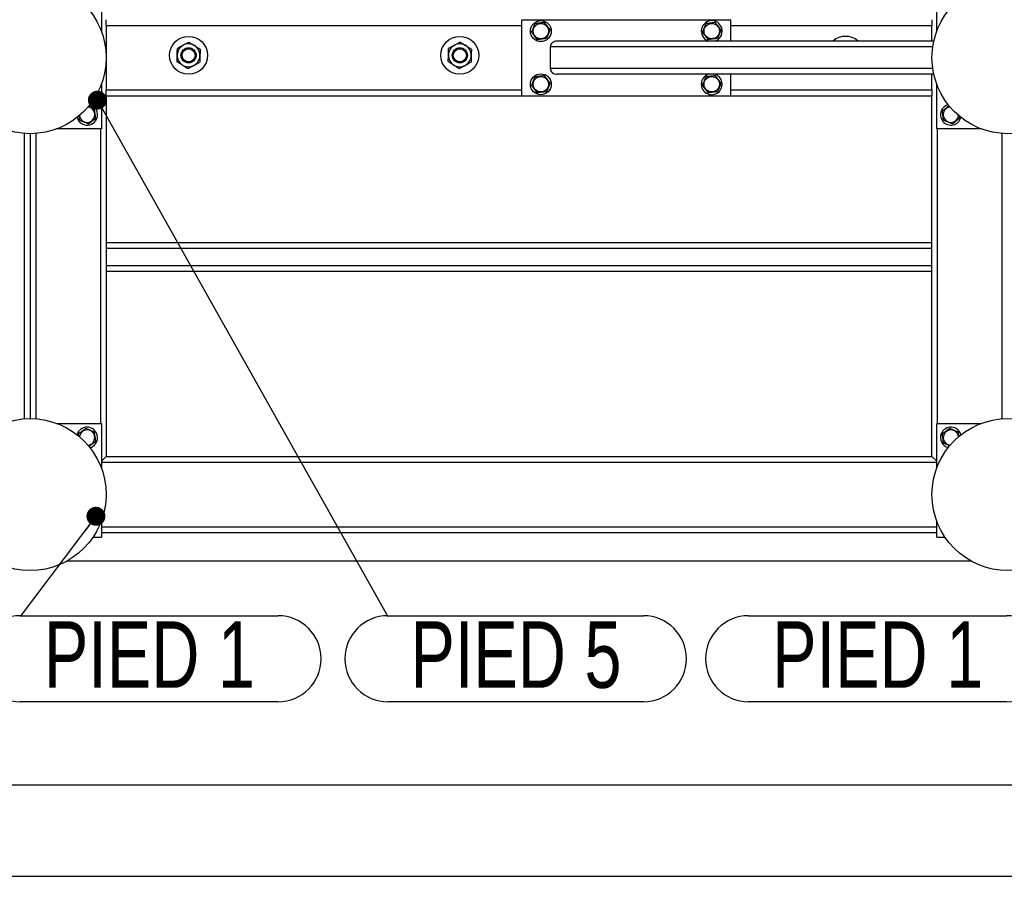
# Model space of a CAD drawing. Header units: millimetres. Extents: x 5 to 589, y 5 to 415.
# Tile 22 of 115: x 89 to 141, y 234 to 281. Entities that reach past the tile are written whole.
import ezdxf

# ---------------------------------------------------------------- set-up
doc = ezdxf.new("R2010")
doc.units = ezdxf.units.MM
doc.layers.add('COTES', color=1, linetype='Continuous')
doc.layers.add('NOTES', color=6, linetype='Continuous')
doc.layers.add('TRAIT-FORT', color=4, linetype='Continuous', lineweight=25)
doc.styles.add('SLDTEXTSTYLE0', font='TXT', dxfattribs={"width": 0.75})
doc.dimstyles.new('SLDDIMSTYLE0', dxfattribs={"dimtxt": 3, "dimasz": 2, "dimexe": 0, "dimexo": 0.0625, "dimgap": 0.75, "dimtad": 1, "dimlfac": 20, "dimrnd": 1e-09, "dimzin": 12, "dimdsep": 46, "dimtxsty": 'SLDTEXTSTYLE0', "dimsah": 1, "dimcen": 0.09, "dimadec": 0, "dimazin": 3, "dimtfac": 1, "dimtofl": 0, "dimtmove": 0, "dimatfit": 3, "dimfxl": 1, "dimfrac": 2, "dimtolj": 1, "dimtzin": 12, "dimarcsym": 0})
doc.dimstyles.new('SLDDIMSTYLE3', dxfattribs={"dimtxt": 0.18, "dimasz": 1, "dimexe": 0, "dimexo": 0.0625, "dimgap": 0, "dimtad": 0, "dimtih": 1, "dimtoh": 1, "dimdec": 0, "dimrnd": 1e-09, "dimzin": 0, "dimdsep": 46, "dimtxsty": 'Standard', "dimblk1": 'DOT', "dimblk2": 'DOT', "dimsah": 1, "dimcen": 0.09, "dimadec": 0, "dimazin": 0, "dimtfac": 1, "dimtdec": 0, "dimtofl": 0, "dimtmove": 0, "dimatfit": 3, "dimldrblk": 'DOT', "dimfxl": 1, "dimfrac": 2, "dimtolj": 1, "dimtzin": 0, "dimarcsym": 0})

# ---------------------------------------------------------------- blocks, each defined once
blk = doc.blocks.new('_D_11')
at = {"layer": 'COTES', "color": 1, "transparency": 16777216}
for p, q in [((31.77, 251.052), (31.77, 234.455)), ((368.52, 251.052), (368.52, 234.455)), ((31.77, 235.455), (368.52, 235.455))]:
    blk.add_line(p, q, dxfattribs=at)
for points in [[(31.77, 235.455), (33.77, 234.955), (33.77, 235.955)], [(368.52, 235.455), (366.52, 235.955), (366.52, 234.955)]]:
    blk.add_solid(points, dxfattribs=at)
at = {"layer": 'COTES', "color": 1, "transparency": 16777216, "char_height": 3, "attachment_point": 1, "style": 'SLDTEXTSTYLE0'}
for s, insert in [('6735', (190.518, 239.322)), ('Toles', (200.51, 239.322))]:
    blk.add_mtext(s, dxfattribs=dict(at, insert=insert))
blk = doc.blocks.new('_D_13')
at = {"layer": 'COTES', "color": 1, "transparency": 16777216}
for p, q in [((32.77, 269.152), (32.77, 239.247)), ((367.02, 269.152), (367.02, 239.247)), ((367.02, 240.247), (32.77, 240.247))]:
    blk.add_line(p, q, dxfattribs=at)
for points in [[(32.77, 240.247), (34.77, 239.747), (34.77, 240.747)], [(367.02, 240.247), (365.02, 240.747), (365.02, 239.747)]]:
    blk.add_solid(points, dxfattribs=at)
at = {"layer": 'COTES', "color": 1, "transparency": 16777216, "char_height": 3, "attachment_point": 1, "style": 'SLDTEXTSTYLE0'}
for s, insert in [('Cadre', (198.635, 244.115)), ('6685', (188.643, 244.115))]:
    blk.add_mtext(s, dxfattribs=dict(at, insert=insert))
blk = doc.blocks.new('SW_NOTE_8')
at = {"layer": 'NOTES', "color": 0}
for p, q in [((-13.585, 0.046), (0, 0.046)), ((0, -4.482), (-13.585, -4.482))]:
    blk.add_line(p, q, dxfattribs=at)
for centre, start, end in [((-13.585, -2.218), 90, 270), ((0, -2.218), 270, 90)]:
    blk.add_arc(centre, 2.264, start, end, dxfattribs=at)
at = {"layer": 'NOTES', "color": 0, "insert": (-6.784, -0.25), "char_height": 3.5, "attachment_point": 2, "style": 'SLDTEXTSTYLE0'}
blk.add_mtext('PIED 1', dxfattribs=at)
blk = doc.blocks.new('SW_NOTE_9')
at = {"layer": 'NOTES', "color": 0}
for p, q in [((0, 0.046), (13.585, 0.046)), ((13.585, -4.482), (0, -4.482))]:
    blk.add_line(p, q, dxfattribs=at)
for centre, start, end in [((0, -2.218), 90, 270), ((13.585, -2.218), 270, 90)]:
    blk.add_arc(centre, 2.264, start, end, dxfattribs=at)
at = {"layer": 'NOTES', "color": 0, "insert": (6.809, -0.25), "char_height": 3.5, "attachment_point": 2, "style": 'SLDTEXTSTYLE0'}
blk.add_mtext('PIED 1', dxfattribs=at)
blk = doc.blocks.new('_DOT')
at = {"color": 0, "linetype": 'ByBlock', "lineweight": -2}
blk.add_line((-0.5, 0), (-1, 0), dxfattribs=at)
at = {"color": 0, "linetype": 'ByBlock', "const_width": 0.5}
blk.add_lwpolyline([(-0.25, 0, 1), (0.25, 0, 1)], format="xyb", close=True, dxfattribs=at)
blk = doc.blocks.new('SW_NOTE_20')
at = {"layer": 'NOTES', "color": 0}
for p, q in [((0, 0.046), (13.459, 0.046)), ((13.459, -4.482), (0, -4.482))]:
    blk.add_line(p, q, dxfattribs=at)
for centre, start, end in [((0, -2.218), 90, 270), ((13.459, -2.218), 270, 90)]:
    blk.add_arc(centre, 2.264, start, end, dxfattribs=at)
at = {"layer": 'NOTES', "color": 0, "insert": (6.744, -0.25), "char_height": 3.5, "attachment_point": 2, "style": 'SLDTEXTSTYLE0'}
blk.add_mtext('PIED 5', dxfattribs=at)

msp = doc.modelspace()

# ---------------------------------------------------------------- linework, layer by layer
at = {"layer": 'TRAIT-FORT', "color": 4, "linetype": 'Continuous', "lineweight": 25}
for p, q in [((93.27027, 282.30196), (93.27027, 279.9439)), ((137.27027, 279.9439), (137.27027, 282.30196)), ((93.52027, 280.25196), (93.52027, 280.55196)), ((93.52027, 280.25196), (93.52027, 276.85196)), ((93.52027, 280.25196), (115.42027, 280.25196)), ((115.42027, 276.55196), (115.42027, 280.55196)), ((115.42027, 280.55196), (126.42027, 280.55196)), ((126.42027, 279.42696), (126.42027, 280.55196)), ((126.42027, 280.25196), (137.02027, 280.25196)), ((137.02027, 280.55196), (137.02027, 280.25196)), ((137.02027, 279.42696), (137.02027, 280.25196)), ((116.92027, 277.97696), (116.92027, 279.12696)), ((137.06181, 279.12696), (116.92027, 279.12696)), ((137.11714, 279.42696), (117.27586, 279.42696)), ((125.20959, 279.44391), (125.25633, 279.42696)), ((137.06181, 277.97696), (116.92027, 277.97696)), ((137.11714, 277.67696), (117.27586, 277.67696)), ((126.42027, 276.55196), (126.42027, 277.67696)), ((132.5018, 277.67696), (132.43341, 277.67696)), ((137.02027, 276.85196), (137.02027, 277.67696)), ((93.27027, 277.16002), (93.27027, 274.80196)), ((137.27027, 274.80196), (137.27027, 277.16002)), ((93.52027, 276.55196), (93.52027, 276.85196)), ((93.52027, 276.85196), (115.42027, 276.85196)), ((93.52027, 276.55196), (115.42027, 276.55196)), ((93.52027, 276.55196), (93.52027, 257.55196)), ((115.42027, 276.55196), (126.42027, 276.55196)), ((126.42027, 276.85196), (137.02027, 276.85196)), ((126.42027, 276.55196), (137.02027, 276.55196)), ((137.02027, 276.85196), (137.02027, 276.55196)), ((137.02027, 257.55196), (137.02027, 276.55196)), ((138.47231, 275.36095), (138.45596, 275.49237)), ((89.22027, 259.54069), (89.22027, 274.56323)), ((89.52027, 274.55196), (89.52027, 259.55196)), ((89.82027, 274.56323), (89.82027, 259.54069)), ((93.27027, 274.80196), (90.91221, 274.80196)), ((93.22027, 274.80196), (93.22027, 259.30196)), ((139.62832, 274.80196), (137.27027, 274.80196)), ((137.32027, 259.30196), (137.32027, 274.80196)), ((140.72027, 259.54069), (140.72027, 274.56323)), ((137.02027, 268.80196), (93.52027, 268.80196)), ((137.02027, 268.50196), (93.52027, 268.50196)), ((137.02027, 267.60196), (93.52027, 267.60196)), ((137.02027, 267.30196), (93.52027, 267.30196)), ((90.91221, 259.30196), (93.27027, 259.30196)), ((93.27027, 259.30196), (93.27027, 256.9439)), ((137.27027, 259.30196), (139.62832, 259.30196)), ((137.27027, 256.9439), (137.27027, 259.30196)), ((92.01222, 258.76264), (91.99009, 258.69829)), ((93.52027, 257.55196), (93.27027, 257.30196)), ((93.27027, 257.30196), (93.52027, 257.55196)), ((93.27027, 257.25196), (137.27027, 257.25196)), ((93.52027, 257.55196), (137.02027, 257.55196)), ((137.27027, 257.30196), (137.02027, 257.55196)), ((137.02027, 257.55196), (137.27027, 257.30196)), ((93.27027, 254.16002), (93.27027, 253.30196)), ((137.27027, 253.30196), (137.27027, 254.16002)), ((93.27027, 253.85196), (137.27027, 253.85196)), ((92.82745, 253.30196), (93.27027, 253.30196)), ((93.27027, 253.55196), (137.27027, 253.55196)), ((137.27027, 253.30196), (137.71308, 253.30196)), ((139.08377, 252.05196), (91.45676, 252.05196))]:
    msp.add_line(p, q, dxfattribs=at)
for centre, radius in [((89.52027, 278.55196), 4), ((141.02027, 278.55196), 4), ((116.42027, 279.95196), 0.55), ((116.42027, 279.95196), 0.40375), ((125.42027, 279.95196), 0.40375), ((97.86507, 278.67638), 1), ((112.15206, 278.67638), 1), ((97.86507, 278.67638), 0.4), ((97.86507, 278.67638), 0.345), ((112.15206, 278.67638), 0.4), ((112.15206, 278.67638), 0.345), ((116.42027, 277.15196), 0.55), ((116.42027, 277.15196), 0.40375), ((125.42027, 277.15196), 0.40375), ((89.52027, 255.55196), 4), ((141.02027, 255.55196), 4)]:
    msp.add_circle(centre, radius, dxfattribs=at)
for centre, radius, start, end in [((125.42027, 279.95196), 0.55, 287.341443, 247.477326), ((132.4676, 278.67638), 1, 48.641059, 131.358941), ((97.86507, 278.67638), 0.6, 118.232225, 178.232225), ((97.86507, 278.67638), 0.6, 58.232225, 118.232225), ((97.86507, 278.67638), 0.6, 358.232225, 58.232225), ((112.15206, 278.67638), 0.6, 118.232225, 178.232225), ((112.15206, 278.67638), 0.6, 58.232225, 118.232225), ((112.15206, 278.67638), 0.6, 358.232225, 58.232225), ((97.86507, 278.67638), 0.6, 178.232225, 238.232225), ((97.86507, 278.67638), 0.6, 298.232225, 358.232225), ((112.15206, 278.67638), 0.6, 178.232225, 238.232225), ((112.15206, 278.67638), 0.6, 298.232225, 358.232225), ((97.86507, 278.67638), 0.6, 238.232225, 298.232225), ((112.15206, 278.67638), 0.6, 238.232225, 298.232225), ((125.42027, 277.15196), 0.55, 107.341443, 247.477326), ((125.42027, 277.15196), 0.55, 247.477326, 72.658557), ((92.52027, 275.55196), 0.55, 195.469521, 74.530494), ((92.52027, 275.55196), 0.40375, 185.895459, 84.104555), ((138.02027, 275.55196), 0.55, 104.74522, 157.477326), ((138.02027, 275.55196), 0.40375, 95.89541, 187.093779), ((138.02027, 275.55196), 0.55, 157.477326, 345.839239), ((138.02027, 275.55196), 0.40375, 187.093779, 354.104576), ((92.52027, 258.55196), 0.55, 285.429463, 157.477326), ((92.52027, 258.55196), 0.40375, 274.502768, 174.469742), ((138.02027, 258.55196), 0.55, 15.43295, 157.477326), ((138.02027, 258.55196), 0.40375, 3.884884, 187.093779), ((138.02027, 258.55196), 0.55, 157.477326, 254.567052), ((138.02027, 258.55196), 0.40375, 187.093779, 265.699202)]:
    msp.add_arc(centre, radius, start, end, dxfattribs=at)
for centre, start_param, end_param in [((117.27586, 279.12696), 4.71238898, 6.28318531), ((117.27586, 277.97696), 0, 1.57079633)]:
    msp.add_ellipse(centre, major_axis=(-0.35559, 0), ratio=0.84366149, start_param=start_param, end_param=end_param, dxfattribs=at)
for points, knots in [([(115.93327, 279.89136), (115.94985, 279.93059), (115.98337, 280.00991), (116.03303, 280.12743), (116.0805, 280.23978), (116.1096, 280.30865), (116.12429, 280.3434)], [0, 0, 0, 0, 0.26460494, 0.53494775, 0.76534313, 1, 1, 1, 1]), ([(116.61128, 280.40401), (116.54932, 280.3963), (116.44684, 280.38355), (116.29821, 280.36505), (116.19822, 280.35261), (116.14071, 280.34545), (116.12429, 280.3434)], [0, 0, 0, 0, 0.38554949, 0.63764185, 0.89654625, 1, 1, 1, 1]), ([(116.90726, 280.01256), (116.88157, 280.04654), (116.82963, 280.11522), (116.75268, 280.21699), (116.67913, 280.31428), (116.63403, 280.37392), (116.61128, 280.40401)], [0, 0, 0, 0, 0.26460494, 0.53494775, 0.76534313, 1, 1, 1, 1]), ([(124.93327, 279.89136), (124.94985, 279.93059), (124.98337, 280.00991), (125.03303, 280.12743), (125.0805, 280.23978), (125.1096, 280.30865), (125.12429, 280.3434)], [0, 0, 0, 0, 0.26460494, 0.53494775, 0.76534313, 1, 1, 1, 1]), ([(125.61128, 280.40401), (125.54932, 280.3963), (125.44684, 280.38355), (125.29821, 280.36505), (125.19822, 280.35261), (125.14071, 280.34545), (125.12429, 280.3434)], [0, 0, 0, 0, 0.38554949, 0.63764185, 0.89654625, 1, 1, 1, 1]), ([(125.90726, 280.01256), (125.88157, 280.04654), (125.82963, 280.11522), (125.75268, 280.21699), (125.67913, 280.31428), (125.63403, 280.37392), (125.61128, 280.40401)], [0, 0, 0, 0, 0.26460494, 0.53494775, 0.76534313, 1, 1, 1, 1]), ([(115.93327, 279.89136), (115.95896, 279.85738), (116.0109, 279.7887), (116.08785, 279.68693), (116.1614, 279.58964), (116.2065, 279.53), (116.22925, 279.49991)], [0, 0, 0, 0, 0.26460494, 0.53494775, 0.76534313, 1, 1, 1, 1]), ([(116.71625, 279.56052), (116.65429, 279.5528), (116.55181, 279.54005), (116.40318, 279.52156), (116.30319, 279.50911), (116.24567, 279.50195), (116.22925, 279.49991)], [0, 0, 0, 0, 0.38554949, 0.63764185, 0.89654625, 1, 1, 1, 1]), ([(116.90726, 280.01256), (116.89068, 279.97333), (116.85716, 279.89401), (116.8075, 279.77649), (116.76003, 279.66414), (116.73093, 279.59527), (116.71625, 279.56052)], [0, 0, 0, 0, 0.26460494, 0.53494775, 0.76534313, 1, 1, 1, 1]), ([(124.93327, 279.89136), (124.95896, 279.85738), (125.0109, 279.7887), (125.08785, 279.68693), (125.1614, 279.58964), (125.2065, 279.53), (125.22925, 279.49991)], [0, 0, 0, 0, 0.26460494, 0.53494775, 0.76534313, 1, 1, 1, 1]), ([(125.71625, 279.56052), (125.65429, 279.5528), (125.55181, 279.54005), (125.40318, 279.52156), (125.30319, 279.50911), (125.24567, 279.50195), (125.22925, 279.49991)], [0, 0, 0, 0, 0.38554949, 0.63764185, 0.89654625, 1, 1, 1, 1]), ([(125.90726, 280.01256), (125.89068, 279.97333), (125.85716, 279.89401), (125.8075, 279.77649), (125.76003, 279.66414), (125.73093, 279.59527), (125.71625, 279.56052)], [0, 0, 0, 0, 0.26460494, 0.53494775, 0.76534313, 1, 1, 1, 1]), ([(97.26535, 278.69488), (97.26628, 278.72499), (97.26816, 278.78584), (97.27089, 278.8744), (97.27353, 278.96003), (97.2752, 279.01401), (97.27604, 279.04113)], [0, 0, 0, 0, 0.24957685, 0.50436193, 0.75104582, 1, 1, 1, 1]), ([(97.58124, 279.205), (97.5547, 279.19075), (97.50107, 279.16195), (97.423, 279.12004), (97.34752, 279.07951), (97.29994, 279.05396), (97.27604, 279.04113)], [0, 0, 0, 0, 0.24957685, 0.50436193, 0.75104582, 1, 1, 1, 1]), ([(97.88644, 279.36887), (97.86577, 279.35777), (97.82433, 279.33552), (97.75898, 279.30043), (97.69067, 279.26376), (97.63074, 279.23158), (97.59402, 279.21186), (97.58124, 279.205)], [0, 0, 0, 0, 0.215517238, 0.432226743, 0.654458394, 0.879689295, 1, 1, 1, 1]), ([(97.88644, 279.36887), (97.90353, 279.35828), (97.93778, 279.33707), (98.00288, 279.29676), (98.08365, 279.24674), (98.14823, 279.20675), (98.18095, 279.18649)], [0, 0, 0, 0, 0.18501599, 0.37074143, 0.68116385, 1, 1, 1, 1]), ([(98.18095, 279.18649), (98.18601, 279.18335), (98.2271, 279.15791), (98.30535, 279.10945), (98.3983, 279.05189), (98.45374, 279.01756), (98.47547, 279.00411)], [0, 0, 0, 0, 0.04940377, 0.40100021, 0.76531448, 1, 1, 1, 1]), ([(111.55235, 278.69488), (111.55328, 278.72499), (111.55516, 278.78584), (111.55789, 278.8744), (111.56053, 278.96003), (111.5622, 279.01401), (111.56304, 279.04113)], [0, 0, 0, 0, 0.24957685, 0.50436193, 0.75104582, 1, 1, 1, 1]), ([(111.86824, 279.205), (111.8417, 279.19075), (111.78807, 279.16195), (111.71, 279.12004), (111.63452, 279.07951), (111.58694, 279.05396), (111.56304, 279.04113)], [0, 0, 0, 0, 0.24957685, 0.50436193, 0.75104582, 1, 1, 1, 1]), ([(112.17344, 279.36887), (112.15277, 279.35777), (112.11133, 279.33552), (112.04598, 279.30043), (111.97767, 279.26376), (111.91774, 279.23158), (111.88102, 279.21186), (111.86824, 279.205)], [0, 0, 0, 0, 0.215517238, 0.432226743, 0.654458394, 0.879689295, 1, 1, 1, 1]), ([(112.17344, 279.36887), (112.19053, 279.35828), (112.22478, 279.33707), (112.28988, 279.29676), (112.37065, 279.24674), (112.43523, 279.20675), (112.46795, 279.18649)], [0, 0, 0, 0, 0.18501599, 0.37074143, 0.68116385, 1, 1, 1, 1]), ([(112.46795, 279.18649), (112.47301, 279.18335), (112.5141, 279.15791), (112.59235, 279.10945), (112.6853, 279.05189), (112.74074, 279.01756), (112.76247, 279.00411)], [0, 0, 0, 0, 0.04940377, 0.40100021, 0.76531448, 1, 1, 1, 1]), ([(97.25466, 278.34864), (97.25539, 278.37208), (97.25684, 278.4191), (97.25913, 278.49323), (97.26152, 278.57073), (97.26362, 278.63872), (97.2649, 278.68038), (97.26535, 278.69488)], [0, 0, 0, 0, 0.215517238, 0.432226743, 0.654458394, 0.879689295, 1, 1, 1, 1]), ([(98.46478, 278.65787), (98.46385, 278.62776), (98.46197, 278.56691), (98.45924, 278.47835), (98.4566, 278.39272), (98.45493, 278.33874), (98.45409, 278.31162)], [0, 0, 0, 0, 0.24957685, 0.50436193, 0.75104582, 1, 1, 1, 1]), ([(98.47547, 279.00411), (98.47474, 278.98067), (98.47329, 278.93365), (98.471, 278.85952), (98.46861, 278.78202), (98.46651, 278.71403), (98.46523, 278.67237), (98.46478, 278.65787)], [0, 0, 0, 0, 0.21551724, 0.43222674, 0.65445839, 0.87968929, 1, 1, 1, 1]), ([(111.54166, 278.34864), (111.54239, 278.37208), (111.54384, 278.4191), (111.54613, 278.49323), (111.54852, 278.57073), (111.55062, 278.63872), (111.5519, 278.68038), (111.55235, 278.69488)], [0, 0, 0, 0, 0.215517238, 0.432226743, 0.654458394, 0.879689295, 1, 1, 1, 1]), ([(112.75178, 278.65787), (112.75085, 278.62776), (112.74897, 278.56691), (112.74624, 278.47835), (112.7436, 278.39272), (112.74193, 278.33874), (112.74109, 278.31162)], [0, 0, 0, 0, 0.24957685, 0.50436193, 0.75104582, 1, 1, 1, 1]), ([(112.76247, 279.00411), (112.76174, 278.98067), (112.76029, 278.93365), (112.758, 278.85952), (112.75561, 278.78202), (112.75351, 278.71403), (112.75223, 278.67237), (112.75178, 278.65787)], [0, 0, 0, 0, 0.21551724, 0.43222674, 0.65445839, 0.87968929, 1, 1, 1, 1]), ([(97.25466, 278.34864), (97.27175, 278.33806), (97.306, 278.31685), (97.35626, 278.28572), (97.40484, 278.25564), (97.45177, 278.22658), (97.50002, 278.1967), (97.53275, 278.17644), (97.54918, 278.16626)], [0, 0, 0, 0, 0.18491158, 0.37053221, 0.5253481, 0.68099717, 0.8398193, 1, 1, 1, 1]), ([(97.54918, 278.16626), (97.55424, 278.16313), (97.59533, 278.13768), (97.67358, 278.08923), (97.76653, 278.03167), (97.82197, 277.99734), (97.84369, 277.98388)], [0, 0, 0, 0, 0.049403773, 0.401000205, 0.765314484, 1, 1, 1, 1]), ([(97.84369, 277.98388), (97.86436, 277.99498), (97.9058, 278.01723), (97.97115, 278.05232), (98.03946, 278.08899), (98.09939, 278.12117), (98.13611, 278.14089), (98.14889, 278.14775)], [0, 0, 0, 0, 0.21551724, 0.43222674, 0.65445839, 0.87968929, 1, 1, 1, 1]), ([(98.14889, 278.14775), (98.17543, 278.162), (98.22906, 278.1908), (98.30713, 278.23271), (98.38261, 278.27324), (98.43019, 278.29879), (98.45409, 278.31162)], [0, 0, 0, 0, 0.24957685, 0.50436193, 0.75104582, 1, 1, 1, 1]), ([(111.54166, 278.34864), (111.55875, 278.33806), (111.593, 278.31685), (111.64326, 278.28572), (111.69184, 278.25564), (111.73877, 278.22658), (111.78702, 278.1967), (111.81975, 278.17644), (111.83618, 278.16626)], [0, 0, 0, 0, 0.18491158, 0.37053221, 0.5253481, 0.68099717, 0.8398193, 1, 1, 1, 1]), ([(111.83618, 278.16626), (111.84124, 278.16313), (111.88233, 278.13768), (111.96058, 278.08923), (112.05353, 278.03167), (112.10897, 277.99734), (112.13069, 277.98388)], [0, 0, 0, 0, 0.049403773, 0.401000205, 0.765314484, 1, 1, 1, 1]), ([(112.13069, 277.98388), (112.15136, 277.99498), (112.1928, 278.01723), (112.25815, 278.05232), (112.32646, 278.08899), (112.38639, 278.12117), (112.42311, 278.14089), (112.43589, 278.14775)], [0, 0, 0, 0, 0.21551724, 0.43222674, 0.65445839, 0.87968929, 1, 1, 1, 1]), ([(112.43589, 278.14775), (112.46243, 278.162), (112.51606, 278.1908), (112.59413, 278.23271), (112.66961, 278.27324), (112.71719, 278.29879), (112.74109, 278.31162)], [0, 0, 0, 0, 0.24957685, 0.50436193, 0.75104582, 1, 1, 1, 1]), ([(115.93327, 277.09136), (115.94985, 277.13059), (115.98337, 277.20991), (116.03303, 277.32743), (116.0805, 277.43978), (116.1096, 277.50865), (116.12429, 277.5434)], [0, 0, 0, 0, 0.26460494, 0.53494775, 0.76534313, 1, 1, 1, 1]), ([(116.61128, 277.60401), (116.54932, 277.5963), (116.44684, 277.58355), (116.29821, 277.56505), (116.19822, 277.55261), (116.14071, 277.54545), (116.12429, 277.5434)], [0, 0, 0, 0, 0.38554949, 0.63764185, 0.89654625, 1, 1, 1, 1]), ([(116.90726, 277.21256), (116.88157, 277.24654), (116.82963, 277.31522), (116.75268, 277.41699), (116.67913, 277.51428), (116.63403, 277.57392), (116.61128, 277.60401)], [0, 0, 0, 0, 0.26460494, 0.53494775, 0.76534313, 1, 1, 1, 1]), ([(124.93327, 277.09136), (124.94985, 277.13059), (124.98337, 277.20991), (125.03303, 277.32743), (125.0805, 277.43978), (125.1096, 277.50865), (125.12429, 277.5434)], [0, 0, 0, 0, 0.26460494, 0.53494775, 0.76534313, 1, 1, 1, 1]), ([(125.61128, 277.60401), (125.54932, 277.5963), (125.44684, 277.58355), (125.29821, 277.56505), (125.19822, 277.55261), (125.14071, 277.54545), (125.12429, 277.5434)], [0, 0, 0, 0, 0.38554949, 0.63764185, 0.89654625, 1, 1, 1, 1]), ([(125.90726, 277.21256), (125.88157, 277.24654), (125.82963, 277.31522), (125.75268, 277.41699), (125.67913, 277.51428), (125.63403, 277.57392), (125.61128, 277.60401)], [0, 0, 0, 0, 0.26460494, 0.53494775, 0.76534313, 1, 1, 1, 1]), ([(115.93327, 277.09136), (115.95896, 277.05738), (116.0109, 276.9887), (116.08785, 276.88693), (116.1614, 276.78964), (116.2065, 276.73), (116.22925, 276.69991)], [0, 0, 0, 0, 0.26460494, 0.53494775, 0.76534313, 1, 1, 1, 1]), ([(116.90726, 277.21256), (116.89068, 277.17333), (116.85716, 277.09401), (116.8075, 276.97649), (116.76003, 276.86414), (116.73093, 276.79527), (116.71625, 276.76052)], [0, 0, 0, 0, 0.26460494, 0.53494775, 0.76534313, 1, 1, 1, 1]), ([(124.93327, 277.09136), (124.95896, 277.05738), (125.0109, 276.9887), (125.08785, 276.88693), (125.1614, 276.78964), (125.2065, 276.73), (125.22925, 276.69991)], [0, 0, 0, 0, 0.26460494, 0.53494775, 0.76534313, 1, 1, 1, 1]), ([(125.90726, 277.21256), (125.89068, 277.17333), (125.85716, 277.09401), (125.8075, 276.97649), (125.76003, 276.86414), (125.73093, 276.79527), (125.71625, 276.76052)], [0, 0, 0, 0, 0.26460494, 0.53494775, 0.76534313, 1, 1, 1, 1]), ([(116.71625, 276.76052), (116.65429, 276.7528), (116.55181, 276.74005), (116.40318, 276.72156), (116.30319, 276.70911), (116.24567, 276.70195), (116.22925, 276.69991)], [0, 0, 0, 0, 0.38554949, 0.63764185, 0.89654625, 1, 1, 1, 1]), ([(125.71625, 276.76052), (125.65429, 276.7528), (125.55181, 276.74005), (125.40318, 276.72156), (125.30319, 276.70911), (125.24567, 276.70195), (125.22925, 276.69991)], [0, 0, 0, 0, 0.38554949, 0.63764185, 0.89654625, 1, 1, 1, 1]), ([(92.58495, 275.98601), (92.62386, 275.96957), (92.69788, 275.93829), (92.80812, 275.89171), (92.87697, 275.86262), (92.91171, 275.84794)], [0, 0, 0, 0, 0.35438228, 0.67423309, 1, 1, 1, 1]), ([(137.92945, 276.0161), (137.90546, 275.99797), (137.84673, 275.95356), (137.75521, 275.88436), (137.65796, 275.81083), (137.59831, 275.76573), (137.56822, 275.74297)], [0, 0, 0, 0, 0.20240388, 0.49561278, 0.74549542, 1, 1, 1, 1]), ([(92.12882, 275.25598), (92.12111, 275.31791), (92.11106, 275.39873), (92.10073, 275.48173), (92.09831, 275.50114)], [0, 0, 0, 0, 0.76621547, 1, 1, 1, 1]), ([(92.97231, 275.36095), (92.9646, 275.42291), (92.95185, 275.52538), (92.93335, 275.67401), (92.92091, 275.77401), (92.91375, 275.83152), (92.91171, 275.84794)], [0, 0, 0, 0, 0.38554949, 0.63764185, 0.89654625, 1, 1, 1, 1]), ([(137.62882, 275.25598), (137.62111, 275.31794), (137.60836, 275.42041), (137.58986, 275.56904), (137.57742, 275.66904), (137.57026, 275.72655), (137.56822, 275.74297)], [0, 0, 0, 0, 0.385549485, 0.637641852, 0.896546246, 1, 1, 1, 1]), ([(92.58087, 275.06497), (92.54164, 275.08155), (92.46231, 275.11506), (92.34479, 275.16472), (92.23245, 275.21219), (92.16357, 275.2413), (92.12882, 275.25598)], [0, 0, 0, 0, 0.26460494, 0.53494775, 0.76534313, 1, 1, 1, 1]), ([(92.58087, 275.06497), (92.61484, 275.09066), (92.68353, 275.14259), (92.7853, 275.21954), (92.88258, 275.2931), (92.94222, 275.33819), (92.97231, 275.36095)], [0, 0, 0, 0, 0.26460494, 0.53494775, 0.76534313, 1, 1, 1, 1]), ([(138.08087, 275.06497), (138.04164, 275.08155), (137.96231, 275.11506), (137.84479, 275.16472), (137.73245, 275.21219), (137.66357, 275.2413), (137.62882, 275.25598)], [0, 0, 0, 0, 0.26460494, 0.53494775, 0.76534313, 1, 1, 1, 1]), ([(138.08087, 275.06497), (138.11484, 275.09066), (138.18353, 275.14259), (138.2853, 275.21954), (138.38258, 275.2931), (138.44222, 275.33819), (138.47231, 275.36095)], [0, 0, 0, 0, 0.26460494, 0.53494775, 0.76534313, 1, 1, 1, 1]), ([(92.45966, 259.03895), (92.42569, 259.01326), (92.357, 258.96133), (92.25523, 258.88438), (92.15795, 258.81082), (92.09831, 258.76573), (92.06822, 258.74297)], [0, 0, 0, 0, 0.26460494, 0.53494775, 0.76534313, 1, 1, 1, 1]), ([(92.45966, 259.03895), (92.4989, 259.02237), (92.57822, 258.98886), (92.69574, 258.9392), (92.80808, 258.89173), (92.87696, 258.86262), (92.91171, 258.84794)], [0, 0, 0, 0, 0.26460494, 0.53494775, 0.76534313, 1, 1, 1, 1]), ([(92.97231, 258.36095), (92.9646, 258.42291), (92.95185, 258.52538), (92.93335, 258.67401), (92.92091, 258.77401), (92.91375, 258.83152), (92.91171, 258.84794)], [0, 0, 0, 0, 0.38554949, 0.63764185, 0.89654625, 1, 1, 1, 1]), ([(137.95966, 259.03895), (137.92569, 259.01326), (137.857, 258.96133), (137.75523, 258.88438), (137.65795, 258.81082), (137.59831, 258.76573), (137.56822, 258.74297)], [0, 0, 0, 0, 0.26460494, 0.53494775, 0.76534313, 1, 1, 1, 1]), ([(137.95966, 259.03895), (137.9989, 259.02237), (138.07822, 258.98886), (138.19574, 258.9392), (138.30808, 258.89173), (138.37696, 258.86262), (138.41171, 258.84794)], [0, 0, 0, 0, 0.26460494, 0.53494775, 0.76534313, 1, 1, 1, 1]), ([(138.44252, 258.6004), (138.43952, 258.62447), (138.43121, 258.69122), (138.42091, 258.77401), (138.41375, 258.83152), (138.41171, 258.84794)], [0, 0, 0, 0, 0.28721744, 0.79649959, 1, 1, 1, 1]), ([(92.0837, 258.61853), (92.08057, 258.6437), (92.07534, 258.68576), (92.07026, 258.72658), (92.06822, 258.74297)], [0, 0, 0, 0, 0.598424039, 1, 1, 1, 1]), ([(92.60665, 258.08446), (92.6321, 258.10371), (92.69229, 258.14922), (92.78532, 258.21956), (92.88258, 258.2931), (92.94222, 258.33819), (92.97231, 258.36095)], [0, 0, 0, 0, 0.21217972, 0.50179486, 0.74861479, 1, 1, 1, 1]), ([(137.62882, 258.25598), (137.62111, 258.31794), (137.60836, 258.42041), (137.58986, 258.56904), (137.57742, 258.66904), (137.57026, 258.72655), (137.56822, 258.74297)], [0, 0, 0, 0, 0.38554949, 0.63764185, 0.89654625, 1, 1, 1, 1]), ([(137.95385, 258.11864), (137.91552, 258.13484), (137.84207, 258.16587), (137.73241, 258.21221), (137.66356, 258.2413), (137.62882, 258.25598)], [0, 0, 0, 0, 0.35098757, 0.67252018, 1, 1, 1, 1])]:
    msp.add_open_spline(points, degree=3, knots=knots, dxfattribs=at)

# ---------------------------------------------------------------- block references
at = {"layer": 'NOTES', "color": 211}
for name, p in [('SW_NOTE_9', (88.99371, 249.12756)), ('SW_NOTE_20', (108.36478, 249.12756)), ('SW_NOTE_8', (140.9434, 249.12756))]:
    msp.add_blockref(name, p, dxfattribs=at)

# ---------------------------------------------------------------- dimensions: what is measured, and where the dimension line sits
at = {"layer": 'COTES', "color": 1}
dim = msp.add_linear_dim(base=(32.77027, 240.24734), p1=(367.02027, 270.15196), p2=(32.77027, 270.15196), angle=0, text='<> Cadre', dimstyle='SLDDIMSTYLE0', dxfattribs=at)
dim.commit()
dim.dimension.update_dxf_attribs({"geometry": '_D_13', "text_midpoint": (199.89527, 240.24734), "dimtype": 160})
dim = msp.add_linear_dim(base=(368.52027, 235.45487), p1=(31.77027, 252.05196), p2=(368.52027, 252.05196), text='<> Toles', dimstyle='SLDDIMSTYLE0', dxfattribs=at)
dim.commit()
dim.dimension.update_dxf_attribs({"geometry": '_D_11', "text_midpoint": (200.14527, 235.45487), "dimtype": 160})

# ---------------------------------------------------------------- leaders
at = {"layer": 'NOTES', "color": 211}
for points in [[(93.06205, 276.31751), (108.36478, 249.12756)], [(92.98506, 254.40869), (88.99371, 249.12756)]]:
    msp.add_leader(points, dimstyle='SLDDIMSTYLE3', dxfattribs=at)

doc.saveas('drawing.dxf')
